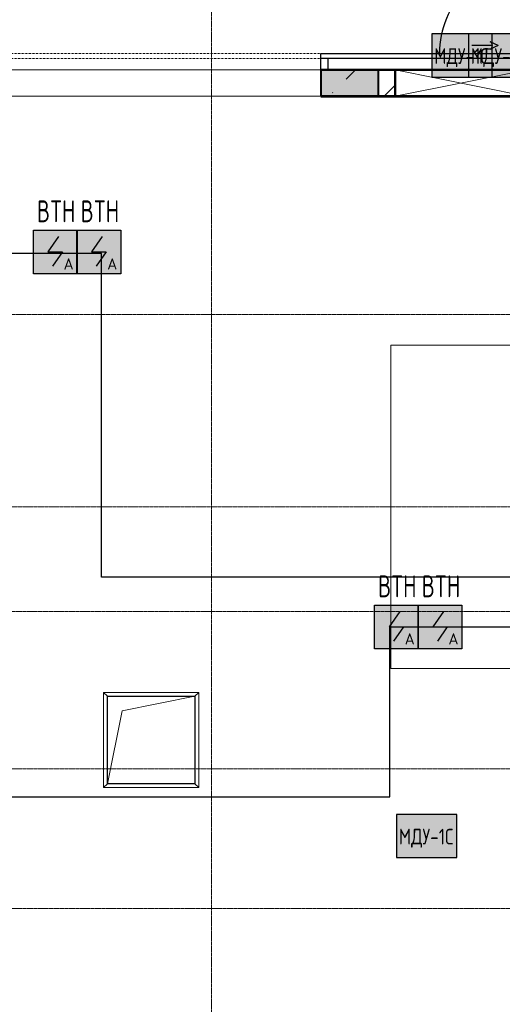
# Model space of a CAD drawing. Header units: millimetres. Extents: x -135639 to 224623, y -383017 to -59102.
# Tile 150 of 256: x 68400 to 73920, y -326312 to -315041. Entities that reach past the tile are written whole.
import ezdxf
from ezdxf.enums import TextEntityAlignment as Align

# ---------------------------------------------------------------- set-up
doc = ezdxf.new("R2010")
doc.units = ezdxf.units.MM
for name, pattern in [('CONTINOUS', [0]), ('Линия сетки', [25, 20, -2.5, 0, -2.5]), ('Штрих_1_1_', [2, 1, -1])]:
    doc.linetypes.add(name, pattern=pattern)
for name, color, linetype, lineweight in [('A-000-M_MASS', 7, 'Continuous', 18), ('A-200-M_WALL', 7, 'Continuous', 18), ('A-200-M_WALL_EXT', 7, 'Continuous', 18), ('A-200-M_WALL_INT', 7, 'Continuous', 18), ('A-200-M_WALL_PAT', 7, 'Continuous', 40), ('A-314-M_WINDOW', 7, 'Continuous', 18), ('A-325-M_DOOR', 7, 'Continuous', 18), ('A-325-M_DOOR__FRAME', 7, 'Continuous', 30), ('A-325-M_DOOR_OPENING', 7, 'Continuous', 18), ('A-325-M_DOOR_PANEL', 7, 'Continuous', 30), ('S-160-M_FOUND', 7, 'Continuous', 18), ('S-280-M_STRUCT_FRAME', 7, 'Continuous', 18), ('Z-030-M_GRID', 7, 'Continuous', 9), ('Z-060-M_DETAIL', 7, 'Continuous', 18), ('Арматура воздуховодов', 7, 'Continuous', 18), ('ОС', 5, 'Continuous', 25), ('ПС', 7, 'Continuous', 40), ('СС-011-ПОЖ-СИГНАЛИЗАЦИЯ', 1, 'Continuous', 30)]:
    doc.layers.add(name, color=color, linetype=linetype, lineweight=lineweight)
doc.layers.add('ССПС', color=5, linetype='Continuous')
doc.styles.add('1111', font='isocpeur.ttf')

# ---------------------------------------------------------------- blocks, each defined once
blk = doc.blocks.new('105_Приямок_C крышкой - 1000x1000-3524621-B2_-11_400_')
at = {"layer": 'A-314-M_WINDOW', "color": 253, "true_color": 0xaaaaaa}
for p, q in [((-545, -545), (-545, 545)), ((-545, 545), (545, 545)), ((545, 545), (545, -545)), ((545, -545), (-545, -545))]:
    blk.add_line(p, q, dxfattribs=at)
at = {"layer": 'S-280-M_STRUCT_FRAME', "color": 253, "true_color": 0xaaaaaa}
for p, q in [((-500, 500), (-545, 545)), ((500, 500), (545, 545)), ((-500, -500), (-545, -545)), ((500, -500), (545, -545))]:
    blk.add_line(p, q, dxfattribs=at)
blk = doc.blocks.new('101_Ворота откатные - _ПЧ_3600х2400_EI60_Л-4279469-B2_-11_400_')
at = {"layer": 'A-325-M_DOOR', "color": 253, "lineweight": 30, "true_color": 0xaaaaaa}
for p, q in [((-3828, -430), (-3737, -388)), ((-3828, -430), (-3737, -472)), ((-3764, -430), (-3528, -430))]:
    blk.add_line(p, q, dxfattribs=at)
blk.add_arc((-3717, -430), 46.6, 115, 245, dxfattribs=at)
at = {"layer": 'A-325-M_DOOR__FRAME', "color": 253, "true_color": 0xaaaaaa}
for p, q in [((-1880, -150), (-1800, -150)), ((-1880, -280), (-1880, -150)), ((-1800, -150), (-1800, -280)), ((1800, -150), (2075, -150)), ((1800, -280), (1800, -150)), ((2075, -150), (2075, -340)), ((1875, -280), (1800, -280)), ((1875, -340), (1875, -280)), ((2075, -340), (1875, -340))]:
    blk.add_line(p, q, dxfattribs=at)
at = {"layer": 'A-325-M_DOOR_PANEL', "color": 253, "true_color": 0xaaaaaa}
for p, q in [((-5555, -280), (-1800, -280)), ((-5555, -340), (-5555, -280)), ((-1800, -280), (-1800, -340)), ((-1800, -340), (-5555, -340)), ((-4198, -340), (-4198, -1380)), ((-4158, -340), (-4158, -1380)), ((-4198, -1380), (-4158, -1380))]:
    blk.add_line(p, q, dxfattribs=at)
at = {"layer": 'A-325-M_DOOR_PANEL', "color": 253, "linetype": 'Штрих_1_1_', "lineweight": 9, "true_color": 0xaaaaaa}
for p, q in [((1875, -280), (-1800, -280)), ((1875, -340), (1875, -280)), ((-1800, -340), (1875, -340))]:
    blk.add_line(p, q, dxfattribs=at)
at = {"layer": 'A-325-M_DOOR_PANEL', "color": 253, "true_color": 0xaaaaaa}
blk.add_arc((-4198, -340), 1040, 270, 0, dxfattribs=at)
blk = doc.blocks.new('135_SLK_GD_AR_rvt-1-B2_-11_400_')
at = {"layer": 'A-200-M_WALL_PAT', "lineweight": 18, "true_color": 0xcbcbcb}
h = blk.add_hatch(color=9, dxfattribs=at)
h.paths.add_polyline_path([(81060, 45800), (81060, 46100), (80400, 46100), (80400, 45800)])
h.paths.add_polyline_path([(76200, 45800), (76200, 46100), (75960, 46100), (75960, 45800)])
h.paths.add_polyline_path([(76400, 45800), (76800, 45800), (76800, 46100), (76400, 46100), (76400, 45943)])
at = {"layer": 'A-200-M_WALL', "color": 253, "lineweight": 40, "true_color": 0xaaaaaa}
for p, q in [((80400, 46100), (80400, 45800)), ((81060, 46100), (80400, 46100)), ((80400, 46100), (81060, 46100)), ((81060, 45800), (81060, 46100)), ((81060, 45800), (80400, 45800)), ((80400, 45800), (81060, 45800))]:
    blk.add_line(p, q, dxfattribs=at)
at = {"layer": 'A-200-M_WALL_INT', "color": 253, "lineweight": 40, "true_color": 0xaaaaaa}
for p, q in [((86948, 46102), (80400, 46102)), ((80400, 46102), (80400, 46100)), ((81060, 46100), (81250, 46100)), ((80400, 45800), (80400, 45798)), ((80400, 45798), (83865, 45798)), ((81250, 45800), (81060, 45800))]:
    blk.add_line(p, q, dxfattribs=at)
at = {"layer": 'A-314-M_WINDOW', "color": 253, "lineweight": 18, "true_color": 0xaaaaaa}
blk.add_blockref('105_Приямок_C крышкой - 1000x1000-3524621-B2_-11_400_', (78460, 38430), dxfattribs=at)
at = {"layer": 'A-325-M_DOOR', "color": 253, "lineweight": 18, "true_color": 0xaaaaaa, "rotation": 180}
blk.add_blockref('101_Ворота откатные - _ПЧ_3600х2400_EI60_Л-4279469-B2_-11_400_', (78600, 45950), dxfattribs=at)
blk = doc.blocks.new('ADSK_ОбобщеннаяМодель_ОтверстиеПрямоугольное_вПерекрытии - ADSK_ОтверстиеПрямоугольное_вПерекрытии-657187-B2_-11_400_')
at = {"layer": 'A-000-M_MASS', "color": 253, "lineweight": 30, "true_color": 0xaaaaaa}
for p, q in [((-500, 500), (500, 500)), ((-500, -500), (-500, 500)), ((500, 500), (500, -500)), ((500, -500), (-500, -500))]:
    blk.add_line(p, q, dxfattribs=at)
at = {"layer": 'A-000-M_MASS', "color": 253, "true_color": 0xaaaaaa}
for p, q in [((-333, 333), (500, 500)), ((-500, -500), (-333, 333))]:
    blk.add_line(p, q, dxfattribs=at)
blk = doc.blocks.new('ADSK_Дверь_Проем - ADSK_Дверь_Проем-1755913-B2_-11_400_')
at = {"layer": 'A-325-M_DOOR_OPENING', "color": 253, "true_color": 0xaaaaaa}
for p, q in [((-1800, 150), (1800, 150)), ((-1800, -150), (1800, -150))]:
    blk.add_line(p, q, dxfattribs=at)
blk = doc.blocks.new('231_Отверстие прямоуг _Окно_Стена_ - Отверстие-2042421-B2_-11_400_')
at = {"layer": 'A-314-M_WINDOW', "color": 253, "lineweight": 50, "true_color": 0xaaaaaa}
for p, q in [((-625, -150), (-625, 150)), ((-625, 150), (875, 150)), ((875, 150), (875, -150)), ((875, -150), (-625, -150))]:
    blk.add_line(p, q, dxfattribs=at)
at = {"layer": 'Z-060-M_DETAIL', "color": 253, "true_color": 0xaaaaaa}
for p, q in [((-625, 150), (-625, -150)), ((875, 150), (-625, 150)), ((875, 150), (-625, -150)), ((-625, 150), (875, -150)), ((875, 150), (875, -150)), ((-625, -150), (875, -150))]:
    blk.add_line(p, q, dxfattribs=at)
blk = doc.blocks.new('135_SLK_GD_KR_rvt-1-B2_-11_400_')
at = {"layer": 'A-200-M_WALL_PAT', "lineweight": 9, "true_color": 0xaaaaaa}
h = blk.add_hatch(dxfattribs=at)
h.set_pattern_fill('FP_5', color=253, style=0, pattern_type=2)
h.set_pattern_definition([(45, (0, 0), (-628.618, 628.618), []), (45, (628.6, 0), (-628.618, 628.618), [1111.25, -222.25, 6.706, -215.544])])
h.paths.add_polyline_path([(146549, 45800), (146627, 46100), (130100, 46100), (130100, 45800), (146307, 45800)])
h.paths.add_polyline_path([(124816, 45800), (126500, 45800), (126500, 46100), (90350, 46100), (90350, 45800), (124123, 45800)])
h.paths.add_polyline_path([(85160, 45800), (85160, 46100), (84960, 46100), (84960, 45800)])
h.paths.add_polyline_path([(86160, 45800), (87250, 45800), (87250, 46100), (86160, 46100), (86160, 46052)])
h.paths.add_polyline_path([(83913, 45800), (84560, 45800), (84560, 46100), (82750, 46100), (82750, 45800)])
h.paths.add_polyline_path([(85560, 45800), (85760, 45800), (85760, 46100), (85560, 46100), (85560, 46026)])
h.paths.add_polyline_path([(75594, 45800), (76200, 45800), (76200, 46100), (75400, 46100), (75400, 45800)])
h.paths.add_polyline_path([(81140, 45800), (81250, 45800), (81250, 46100), (80400, 46100), (80400, 45800)])
h.paths.add_polyline_path([(76400, 45800), (76800, 45800), (76800, 46100), (76400, 46100), (76400, 46014)])
at = {"layer": 'A-200-M_WALL_EXT', "color": 253, "lineweight": 40, "true_color": 0xaaaaaa}
for p, q in [((81250, 46100), (80400, 46100)), ((80400, 46100), (80400, 45800)), ((80400, 45800), (81250, 45800))]:
    blk.add_line(p, q, dxfattribs=at)
at = {"layer": 'S-160-M_FOUND', "color": 253, "true_color": 0xaaaaaa}
for p, q in [((81200, 42950), (81200, 39250)), ((83865, 42950), (81200, 42950)), ((81200, 39250), (84300, 39250))]:
    blk.add_line(p, q, dxfattribs=at)
at = {"layer": 'A-000-M_MASS', "color": 253, "lineweight": 18, "true_color": 0xaaaaaa}
blk.add_blockref('ADSK_ОбобщеннаяМодель_ОтверстиеПрямоугольное_вПерекрытии - ADSK_ОтверстиеПрямоугольное_вПерекрытии-657187-B2_-11_400_', (78460, 38430), dxfattribs=at)
at = {"layer": 'A-314-M_WINDOW', "color": 253, "lineweight": 18, "true_color": 0xaaaaaa}
blk.add_blockref('231_Отверстие прямоуг _Окно_Стена_ - Отверстие-2042421-B2_-11_400_', (81875, 45950), dxfattribs=at)
at = {"layer": 'A-325-M_DOOR', "color": 253, "lineweight": 18, "true_color": 0xaaaaaa, "rotation": 180}
blk.add_blockref('ADSK_Дверь_Проем - ADSK_Дверь_Проем-1755913-B2_-11_400_', (78600, 45950), dxfattribs=at)
blk = doc.blocks.new('-2 этаж')
at = {"layer": 'Z-030-M_GRID', "color": 253, "linetype": 'Линия сетки', "true_color": 0xaaaaaa}
for p, q in [((338242.3, -369623.5), (338242.3, -216207.4)), ((415041.3, -306627.3), (255411.5, -306627.3)), ((412503.2, -308827.3), (255411.6, -308827.3)), ((415041.5, -310027.3), (255411.7, -310027.3)), ((415041.7, -311827.3), (255411.9, -311827.3)), ((415041.7, -313427.3), (255411.9, -313427.3))]:
    blk.add_line(p, q, dxfattribs=at)
at = {"lineweight": 5}
for name in ['135_SLK_GD_KR_rvt-1-B2_-11_400_', '135_SLK_GD_AR_rvt-1-B2_-11_400_']:
    blk.add_blockref(name, (259092.3, -349927.3), dxfattribs=at)
blk = doc.blocks.new('*U4706')
at = {"lineweight": 35, "true_color": 0xffffff}
h = blk.add_hatch(color=7, dxfattribs=at)
h.dxf.hatch_style = 1
h.paths.add_polyline_path([(0, 500), (0, 0), (500, 0), (500, 500)])
at = {"color": 1, "linetype": 'ByBlock', "lineweight": -2}
for p, q in [((289, 426), (167, 250)), ((167, 250), (333, 250)), ((333, 250), (219, 86))]:
    blk.add_line(p, q, dxfattribs=at)
at = {"color": 1, "linetype": 'ByBlock', "lineweight": -2, "ltscale": 0.1}
blk.add_lwpolyline([(0, 500), (500, 500), (500, 0), (0, 0)], close=True, dxfattribs=at)
at = {"color": 1, "linetype": 'ByBlock', "lineweight": -2, "ltscale": 1000, "style": '1111'}
blk.add_text('A', height=128, dxfattribs=at).set_placement((403, 49), align=Align.CENTER)
at = {"color": 0, "linetype": 'ByBlock', "lineweight": -2, "style": '1111'}
blk.add_attdef('INDEX', (-63, -235), '', height=125, dxfattribs=at)
at = {"color": 0, "linetype": 'ByBlock', "lineweight": -2, "style": '1111', "flags": 1}
for tag, p in [('NAME_DEVICE', (-64, -421)), ('NUM_POM', (-82, -847))]:
    blk.add_attdef(tag, p, '', height=125, dxfattribs=at)
at = {"color": 0, "linetype": 'ByBlock', "lineweight": -2, "style": '1111', "width": 0.7}
blk.add_attdef('NUM_DEVICE', (-64, -630), '', height=125, dxfattribs=at)
blk = doc.blocks.new('ger')
at = {"lineweight": 40, "ltscale": 2, "true_color": 0xffffff}
h = blk.add_hatch(color=7, dxfattribs=at)
h.dxf.hatch_style = 1
h.paths.add_polyline_path([(491036, -67336), (491036, -66843), (490345, -66843), (490345, -67336)])
at = {"layer": 'ОС', "color": 1, "lineweight": 30}
blk.add_lwpolyline([(491036, -66843), (490345, -66843), (490345, -67336), (491036, -67336)], close=True, dxfattribs=at)
at = {"layer": 'ССПС', "color": 1, "lineweight": -2, "ltscale": 1000, "style": '1111', "width": 0.8}
blk.add_text('МДУ-1С', height=180, dxfattribs=at).set_placement((490371, -67186))

msp = doc.modelspace()

# ---------------------------------------------------------------- linework, layer by layer
at = {"layer": 'СС-011-ПОЖ-СИГНАЛИЗАЦИЯ', "lineweight": 30}
for points in [[(52419, -317346), (59305, -317346), (59305, -319187), (60299, -319187), (60299, -315883), (56966, -315883), (56966, -315325), (58064, -315325), (58064, -310315), (56749, -310315), (56749, -309310), (64892, -309310), (64892, -310339), (65387, -310339), (65387, -317109), (64405, -317109), (64405, -317618), (64405, -323937), (65500, -323937), (72633, -323937), (72633, -321991), (108754, -321991), (108754, -326936)], [(116905, -317044), (78848, -317044), (78848, -321421), (69336, -321421), (69336, -317718), (68187, -317718), (68187, -313175), (72274, -313175), (72274, -311616), (136609, -311616)]]:
    msp.add_lwpolyline(points, dxfattribs=at)

# ---------------------------------------------------------------- block references
at = {"color": 0}
msp.add_blockref('-2 этаж', (-267648, -11789), dxfattribs=at)
at = {"layer": 'Арматура воздуховодов', "lineweight": 30}
for p in [(-417230, -248361), (-416811, -248361), (-417635, -257296)]:
    msp.add_blockref('ger', p, dxfattribs=at)
at = {"layer": 'ПС', "color": 7, "linetype": 'CONTINOUS', "lineweight": 30, "ltscale": 100}
ref = msp.add_blockref('*U4706', (68556, -317950), dxfattribs=dict(at, xscale=1.000736, yscale=1.000736, zscale=1.000736))
ref.add_attrib('NUM_DEVICE', 'BTH', dxfattribs={"layer": '0', "color": 0, "linetype": 'ByBlock', "lineweight": -2, "ltscale": 100, "height": 250.2, "style": '1111', "width": 0.7}).set_placement((68817, -317359), align=Align.CENTER)
ref = msp.add_blockref('*U4706', (69055, -317950), dxfattribs=dict(at, xscale=1.000736, yscale=1.000736, zscale=1.000736))
ref.add_attrib('NUM_DEVICE', 'BTH', dxfattribs={"layer": '0', "color": 0, "linetype": 'ByBlock', "lineweight": -2, "ltscale": 100, "height": 250.2, "style": '1111', "width": 0.7}).set_placement((69317, -317359), align=Align.CENTER)
ref = msp.add_blockref('*U4706', (72458, -322242), dxfattribs=dict(at, xscale=1.000736, yscale=1.000736, zscale=1.000736))
ref.add_attrib('NUM_DEVICE', 'BTH', dxfattribs={"layer": '0', "color": 0, "linetype": 'ByBlock', "lineweight": -2, "ltscale": 100, "height": 250.2, "style": '1111', "width": 0.7}).set_placement((72719, -321652), align=Align.CENTER)
ref = msp.add_blockref('*U4706', (72958, -322242), dxfattribs=dict(at, xscale=1.000736, yscale=1.000736, zscale=1.000736))
ref.add_attrib('NUM_DEVICE', 'BTH', dxfattribs={"layer": '0', "color": 0, "linetype": 'ByBlock', "lineweight": -2, "ltscale": 100, "height": 250.2, "style": '1111', "width": 0.7}).set_placement((73219, -321652), align=Align.CENTER)

doc.saveas('drawing.dxf')
